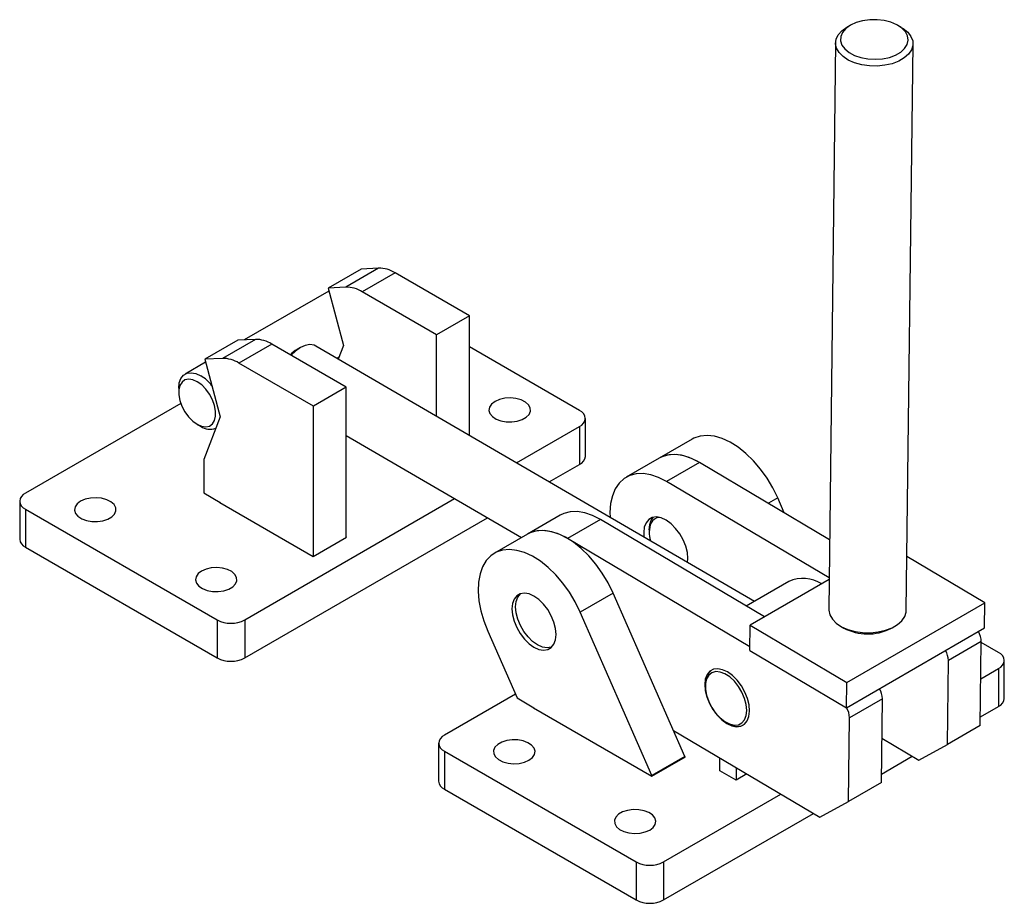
# Model space of a CAD drawing. Extents: x 48 to 578, y 17 to 431.
# Tile 2 of 2: x 376 to 578, y 232 to 412. Entities that reach past the tile are written whole.
import ezdxf

# ---------------------------------------------------------------- set-up
doc = ezdxf.new("R2010")
doc.units = 0
doc.header["$LTSCALE"] = 1.5
doc.layers.get('0').update_dxf_attribs({"linetype": 'CONTINUOUS'})

msp = doc.modelspace()

# ---------------------------------------------------------------- linework, layer by layer
at = {"color": 7, "linetype": 'CONTINUOUS'}
for p, q in [((546.6533, 411.3631), (545.9563, 410.9825)), ((545.8005, 410.895), (545.9563, 410.9825)), ((556.9484, 410.8522), (556.2606, 411.2493)), ((543.4757, 407.6611), (542.1017, 291.6998)), ((557.9756, 291.5117), (559.3496, 407.4731)), ((446.3077, 361.3817), (439.5725, 357.4935)), ((449.9132, 361.5702), (443.178, 357.682)), ((449.9132, 361.5702), (446.3077, 361.3817)), ((453.298, 360.6124), (446.5628, 356.7243)), ((468.5277, 351.8205), (453.298, 360.6124)), ((443.178, 357.682), (439.5725, 357.4935)), ((439.5725, 357.4935), (442.705, 345.7467)), ((439.7357, 356.8816), (422.409, 346.8791)), ((461.7925, 347.9324), (446.5628, 356.7243)), ((468.5277, 351.8205), (461.7925, 347.9324)), ((468.5277, 327.3281), (468.5277, 351.8205)), ((421.064, 346.8088), (414.3288, 342.9207)), ((424.6695, 346.9973), (417.9343, 343.1091)), ((424.6695, 346.9973), (421.064, 346.8088)), ((461.7925, 331.2454), (461.7925, 347.9324)), ((428.0543, 346.0396), (421.3191, 342.1514)), ((443.284, 337.2476), (428.0543, 346.0396)), ((433.9194, 345.3341), (433.2044, 344.9274)), ((526.8854, 293.386), (437.0622, 345.6291)), ((442.705, 345.7467), (441.635, 342.9695)), ((491.0756, 332.4466), (468.5277, 345.4632)), ((417.9343, 343.1091), (414.3288, 342.9207)), ((414.3288, 342.9207), (417.4613, 331.1738)), ((441.3379, 343.1423), (441.8055, 343.4122)), ((414.492, 342.3087), (410.2949, 339.8858)), ((436.5488, 333.3595), (421.3191, 342.1514)), ((408.9795, 336.9785), (408.9795, 336.1621)), ((443.284, 337.2476), (436.5488, 333.3595)), ((443.284, 306.4899), (443.284, 337.2476)), ((409.4134, 333.8803), (377.585, 315.5061)), ((436.5488, 302.6017), (436.5488, 333.3595)), ((417.4613, 331.1738), (414.0982, 322.4452)), ((492.2472, 323.0362), (492.2472, 330.8137)), ((412.762, 329.6101), (413.4689, 329.2018)), ((478.1607, 321.7253), (491.0756, 329.1809)), ((491.0756, 329.1809), (491.0756, 321.4034)), ((443.284, 327.3185), (479.1914, 306.434)), ((514.1095, 326.5918), (507.3743, 322.7036)), ((507.3743, 322.7036), (500.6391, 318.8155)), ((414.0982, 322.4452), (414.0982, 315.5622)), ((484.8718, 317.822), (491.0756, 321.4034)), ((515.6131, 321.8123), (508.8779, 317.9241)), ((542.2712, 306.0045), (515.6131, 321.8123)), ((542.1785, 298.1776), (508.8779, 317.9241)), ((414.0982, 315.5622), (417.4569, 313.6233)), ((532.9852, 311.511), (531.6461, 314.5574)), ((376.4134, 313.8733), (376.4134, 306.0957)), ((417.4569, 313.6233), (417.3951, 313.5875)), ((417.3951, 313.5875), (436.487, 302.566)), ((417.4569, 313.6233), (417.4569, 313.5518)), ((422.4862, 289.5851), (465.4834, 314.4068)), ((377.585, 312.2405), (416.8294, 289.5851)), ((377.585, 312.2405), (377.585, 304.4629)), ((487.1157, 311.0086), (480.3805, 307.1204)), ((505.7484, 310.0077), (506.1952, 310.6069)), ((422.4862, 281.8076), (472.1945, 310.5035)), ((495.3545, 310.1172), (488.6193, 306.2291)), ((528.9377, 290.203), (495.3545, 310.1172)), ((436.487, 302.566), (443.3459, 306.5256)), ((443.3459, 306.5256), (443.284, 306.5613)), ((480.3805, 307.1204), (473.6453, 303.2323)), ((505.3108, 308.0275), (505.3108, 307.6193)), ((377.585, 304.4629), (416.8294, 281.8076)), ((525.9362, 284.1009), (488.6193, 306.2291)), ((574.0698, 293.0892), (558.1065, 302.5552)), ((533.932, 297.4539), (525.2055, 292.4162)), ((542.1746, 297.8445), (525.9884, 288.5004)), ((497.9171, 295.086), (491.1819, 291.1979)), ((512.6322, 261.6103), (497.9171, 295.086)), ((545.7855, 276.7611), (574.0698, 293.0892)), ((574.0088, 287.9399), (574.0698, 293.0892)), ((505.897, 257.7221), (491.1819, 291.1979)), ((416.8294, 289.5851), (416.8294, 281.8076)), ((422.4862, 289.5851), (422.4862, 281.8076)), ((525.9274, 283.3511), (525.9884, 288.5004)), ((525.9884, 288.5004), (545.7855, 276.7611)), ((472.2757, 287.2616), (478.2741, 273.6158)), ((544.5029, 288.3206), (545.1908, 287.9236)), ((545.7245, 271.6117), (574.0088, 287.9399)), ((554.798, 287.8097), (555.495, 288.1904)), ((573.3347, 285.1347), (566.5995, 281.2465)), ((573.1315, 267.9806), (573.3347, 285.1347)), ((576.8714, 282.9177), (573.3327, 284.9606)), ((525.9274, 283.3511), (545.7245, 271.6117)), ((566.3963, 264.0925), (566.5995, 281.2465)), ((578.043, 273.5073), (578.043, 281.2849)), ((573.245, 277.5586), (576.8714, 279.6521)), ((576.8714, 279.6521), (576.8714, 271.8745)), ((516.8214, 276.3855), (516.8214, 275.9773)), ((545.7245, 271.6117), (545.7855, 276.7611)), ((477.9378, 274.3808), (463.3808, 265.9772)), ((478.2741, 273.6158), (481.7288, 271.6215)), ((553.0761, 273.4396), (546.3409, 269.5515)), ((552.8729, 256.2856), (553.0761, 273.4396)), ((481.686, 271.6462), (481.6241, 271.6104)), ((481.6241, 271.6104), (505.8779, 257.609)), ((481.7288, 271.6215), (481.7288, 271.55)), ((573.1522, 269.7274), (576.8714, 271.8745)), ((521.0634, 268.6292), (521.4169, 268.4251)), ((546.1377, 252.3974), (546.3409, 269.5515)), ((510.27, 266.984), (540.2734, 249.1926)), ((573.1315, 267.9806), (566.3963, 264.0925)), ((462.2092, 264.3444), (462.2092, 256.5669)), ((552.9805, 265.3656), (560.5321, 260.8876)), ((463.3808, 262.7116), (502.6252, 240.0563)), ((463.3808, 262.7116), (463.3808, 254.934)), ((560.5321, 260.8876), (566.3963, 264.0925)), ((505.8779, 257.609), (512.7368, 261.5686)), ((512.6322, 261.6103), (505.897, 257.7221)), ((512.7368, 261.5686), (512.6211, 261.6354)), ((512.6322, 261.5082), (512.6322, 261.6103)), ((519.7725, 258.7316), (519.7725, 261.3492)), ((552.8936, 258.0324), (559.2038, 261.6752)), ((523.1313, 256.7926), (519.7725, 258.7316)), ((523.1313, 259.3575), (523.1313, 256.7926)), ((505.897, 257.6201), (505.897, 257.7221)), ((525.323, 258.0579), (523.1313, 256.7926)), ((552.8729, 256.2856), (546.1377, 252.3974)), ((463.3808, 254.934), (502.6252, 232.2787)), ((508.2821, 240.0563), (532.2993, 253.9211)), ((540.2734, 249.1926), (546.1377, 252.3974)), ((508.2821, 232.2787), (538.9452, 249.9802)), ((502.6252, 240.0563), (502.6252, 232.2787)), ((508.2821, 240.0563), (508.2821, 232.2787))]:
    msp.add_line(p, q, dxfattribs=at)
at = {"color": 8, "linetype": 'CONTINUOUS'}
msp.add_line((531.6461, 314.5574), (529.7215, 313.4463), dxfattribs=at)
at = {"color": 7, "linetype": 'CONTINUOUS', "flags": 128}
for points in [[(546.5172, 411.2867), (545.5773, 410.6099), (544.9107, 409.8287), (544.5487, 408.9798), (544.508, 408.1027), (544.7906, 407.2384), (545.3833, 406.4275), (546.2584, 405.7077), (547.3749, 405.1129), (548.6807, 404.6706), (550.1147, 404.4018), (551.6098, 404.3189), (553.0962, 404.4257), (554.5043, 404.7174), (555.7682, 405.1803), (556.829, 405.7926), (557.637, 406.5259), (558.1543, 407.3458), (558.3569, 408.2139), (558.2352, 409.0897), (557.795, 409.9322), (557.0568, 410.7021), (556.0551, 411.3633), (554.8368, 411.8849), (553.4588, 412.2425), (551.9856, 412.4194), (550.4861, 412.4074), (549.0303, 412.2069), (547.6864, 411.8274), (546.5172, 411.2867)], [(556.9484, 410.8522), (557.3024, 410.6345), (558.2529, 409.8697), (558.9233, 409.0105), (559.2863, 408.0923), (559.3269, 407.1526), (559.0435, 406.2298), (558.4477, 405.3618), (557.5638, 404.5841), (556.4282, 403.9285), (555.0872, 403.4219), (553.5958, 403.0849), (552.015, 402.9315), (550.4095, 402.9679), (548.8452, 403.1925), (547.3859, 403.5963), (546.0915, 404.1626), (545.0149, 404.8683), (544.2003, 405.6845), (543.6809, 406.5777), (543.4781, 407.5115), (543.6001, 408.4475), (544.042, 409.3475), (544.7856, 410.1746), (545.8005, 410.895), (545.8005, 410.895)], [(437.0622, 345.6291), (436.6824, 345.8023), (435.833, 345.9274), (434.8852, 345.7623), (433.8865, 345.3153), (432.8869, 344.6087), (432.0076, 343.7574)], [(408.9795, 336.9785), (408.9796, 336.9979), (409.0959, 338.0841), (409.4315, 338.9848), (409.9697, 339.6549), (410.6833, 340.0609), (411.5367, 340.1823), (412.487, 340.013), (413.4865, 339.5617)], [(412.7768, 338.3385), (411.871, 338.7383), (411.0171, 338.8615), (410.2646, 338.701), (409.6573, 338.2659), (409.2304, 337.5817), (409.0089, 336.688), (409.0054, 335.6369), (409.2204, 334.4893), (409.6412, 333.3121), (410.2434, 332.1735), (410.9919, 331.1399), (411.8434, 330.2712), (412.7484, 329.6179), (413.6541, 329.2181), (414.508, 329.0949), (415.2605, 329.2555), (415.8678, 329.6905), (416.2947, 330.3747), (416.5163, 331.2684), (416.5197, 332.3196), (416.3048, 333.4671), (415.884, 334.6443), (415.2818, 335.7829), (414.5332, 336.8165), (413.6817, 337.6852), (412.7768, 338.3385)], [(473.7515, 334.2835), (473.0521, 333.7511), (472.6275, 333.1295), (472.5092, 332.4648), (472.7058, 331.8064), (473.2029, 331.203), (473.9636, 330.6994), (474.9314, 330.3329), (476.0346, 330.1308), (477.1913, 330.108), (478.3158, 330.2662), (479.3247, 330.5937), (480.1431, 331.0661), (480.7104, 331.6485), (480.9844, 332.2977), (480.9449, 332.9655), (480.5948, 333.6023), (479.96, 334.161), (479.0876, 334.6002), (478.0424, 334.8871), (476.9018, 335.0007), (475.7504, 334.9323), (474.6737, 334.6872), (473.7515, 334.2835)], [(531.6461, 314.5574), (530.6347, 316.6191), (529.4516, 318.5989), (528.1206, 320.4562), (526.669, 322.1535), (525.1263, 323.656), (523.5238, 324.9333), (521.8943, 325.9592), (520.2709, 326.713), (518.6865, 327.1793), (517.1736, 327.3485), (515.7628, 327.2173), (514.483, 326.7883), (514.1095, 326.5918)], [(515.6131, 321.8123), (515.1591, 322.0711), (513.5357, 322.8249), (511.9514, 323.2911), (510.4384, 323.4604), (509.0276, 323.3292), (507.7478, 322.9002), (507.3743, 322.7036)], [(515.6131, 321.8123), (513.9847, 322.6435), (512.3862, 323.191), (510.8502, 323.4434), (509.408, 323.3958), (508.089, 323.049), (507.3743, 322.7036)], [(508.8779, 317.9241), (507.2495, 318.7554), (505.651, 319.3028), (504.115, 319.5553), (502.6729, 319.5076), (501.3538, 319.1609), (500.1848, 318.522), (499.1896, 317.604), (498.3885, 316.4257), (497.7977, 315.011), (497.4294, 313.3886), (497.2909, 311.5917), (497.3116, 310.5867)], [(388.8987, 313.8733), (388.1993, 313.3409), (387.7747, 312.7193), (387.6563, 312.0546), (387.853, 311.3962), (388.3501, 310.7928), (389.1108, 310.2892), (390.0786, 309.9227), (391.1817, 309.7206), (392.3385, 309.6978), (393.463, 309.856), (394.4719, 310.1835), (395.2903, 310.6559), (395.8576, 311.2383), (396.1316, 311.8875), (396.0921, 312.5553), (395.7419, 313.1921), (395.1071, 313.7508), (394.2348, 314.19), (393.1896, 314.4769), (392.049, 314.5905), (390.8976, 314.5221), (389.8209, 314.277), (388.8987, 313.8733)], [(495.3545, 310.1172), (493.7261, 310.9485), (492.1276, 311.4959), (490.5916, 311.7484), (489.1494, 311.7007), (487.8304, 311.354), (487.1157, 311.0086)], [(513.1831, 301.3555), (513.2477, 302.1297), (513.1479, 303.3518), (512.8262, 304.6472), (512.2988, 305.9509), (511.592, 307.1975), (510.7414, 308.3246), (509.7895, 309.2756), (508.7841, 310.0028), (507.7756, 310.4698), (506.8146, 310.6531), (505.9493, 310.5435), (505.2231, 310.1466), (504.6723, 309.4823), (504.3247, 308.5838), (504.1975, 307.4962), (504.2565, 306.5475)], [(505.3108, 308.0275), (505.4198, 309.1001), (505.7484, 310.0077)], [(497.9171, 295.086), (496.9057, 297.1478), (495.7226, 299.1275), (494.3916, 300.9849), (492.94, 302.6821), (491.3973, 304.1847), (489.7949, 305.4619), (488.1653, 306.4879), (486.5419, 307.2417), (484.9575, 307.7079), (483.4446, 307.8772), (482.0338, 307.746), (480.754, 307.317), (480.3805, 307.1204)], [(488.6193, 306.2291), (486.9909, 307.0603), (485.3924, 307.6078), (483.8564, 307.8602), (482.4142, 307.8126), (481.0952, 307.4658), (480.3805, 307.1204)], [(491.1819, 291.1979), (490.1705, 293.2597), (488.9874, 295.2394), (487.6564, 297.0968), (486.2048, 298.794), (484.6621, 300.2965), (483.0597, 301.5738), (481.4301, 302.5997), (479.8067, 303.3535), (478.2224, 303.8198), (476.7094, 303.989), (475.2987, 303.8578), (474.0188, 303.4289), (472.8959, 302.7108), (471.9528, 301.7183), (471.2087, 300.4716), (470.6788, 298.9961), (470.3738, 297.3217), (470.3, 295.4826), (470.4588, 293.5162), (470.8471, 291.4625), (471.4568, 289.3634), (472.2757, 287.2616)], [(413.6474, 299.5861), (412.9481, 299.0537), (412.5235, 298.4322), (412.4051, 297.7675), (412.6017, 297.1091), (413.0988, 296.5057), (413.8595, 296.0021), (414.8273, 295.6356), (415.9305, 295.4335), (417.0872, 295.4107), (418.2117, 295.5689), (419.2206, 295.8963), (420.039, 296.3688), (420.6063, 296.9512), (420.8803, 297.6004), (420.8408, 298.2681), (420.4907, 298.905), (419.8559, 299.4637), (418.9835, 299.9028), (417.9383, 300.1898), (416.7977, 300.3033), (415.6464, 300.235), (414.5696, 299.9899), (413.6474, 299.5861)], [(486.2543, 286.6172), (486.1408, 287.8456), (485.8061, 289.1434), (485.267, 290.4455), (484.5504, 291.6866), (483.6923, 292.8046), (482.7358, 293.7432), (481.7288, 294.4556), (480.7218, 294.9059), (479.7653, 295.0716), (478.9072, 294.9444), (478.1906, 294.5306), (477.6515, 293.8509), (477.3168, 292.9396), (477.2033, 291.8422), (477.3168, 290.6139), (477.6515, 289.3161), (478.1906, 288.014), (478.9072, 286.7729), (479.7653, 285.6549), (480.7218, 284.7162), (481.7288, 284.0039), (482.7358, 283.5536), (483.6923, 283.3879), (484.5504, 283.5151), (485.267, 283.9289), (485.8061, 284.6085), (486.1408, 285.5199), (486.2543, 286.6172)], [(485.3658, 284.0204), (485.2531, 283.9782), (484.4018, 283.8519), (483.4527, 284.0163), (482.4536, 284.4631), (481.4544, 285.1699), (480.5054, 286.1013), (479.654, 287.2105), (478.9431, 288.4419), (478.4081, 289.7338), (478.076, 291.0215), (477.9635, 292.2402), (478.076, 293.329), (478.4081, 294.2333), (478.9431, 294.9075), (479.0365, 294.9844)], [(542.1017, 291.6998), (542.1041, 291.5501), (542.3069, 290.6164), (542.8263, 289.7231), (543.6409, 288.9069), (544.7175, 288.2012), (546.0119, 287.6349), (547.4712, 287.2312), (549.0356, 287.0065), (550.641, 286.9701), (552.2218, 287.1236), (553.7132, 287.4605), (555.0542, 287.9671), (556.1899, 288.6227), (557.0737, 289.4004), (557.6695, 290.2684), (557.9529, 291.1912), (557.9756, 291.5117)], [(525.8808, 270.9305), (525.7795, 272.1717), (525.4528, 273.4873), (524.9171, 274.8114), (524.1993, 276.0775), (523.3353, 277.2222), (522.3686, 278.1881), (521.3475, 278.9266), (520.3233, 279.4009), (519.3473, 279.5871), (518.4684, 279.4758), (517.7309, 279.0727), (517.1715, 278.398), (516.8184, 277.4854), (516.6893, 276.3809), (516.7906, 275.1396), (517.1173, 273.824), (517.653, 272.4999), (518.3708, 271.2338), (519.2347, 270.0891), (520.2015, 269.1233), (521.2226, 268.3847), (522.2468, 267.9104), (523.2228, 267.7243), (524.1016, 267.8355), (524.8392, 268.2386), (525.3986, 268.9133), (525.7517, 269.8259), (525.8808, 270.9305)], [(525.3067, 271.0605), (525.196, 272.2547), (524.8625, 273.5176), (524.3243, 274.781), (523.6103, 275.9769), (522.7591, 277.0408), (521.8165, 277.9153), (520.8333, 278.5533), (519.8625, 278.9204), (518.9565, 278.9968), (518.1642, 278.7783), (517.5282, 278.2768), (517.0828, 277.5194), (516.852, 276.5467), (516.8483, 275.4113), (517.0719, 274.1744), (517.5107, 272.9026), (518.141, 271.6646), (518.929, 270.527), (519.832, 269.5512), (520.8015, 268.7898), (521.7851, 268.2839), (522.7299, 268.0606), (523.5848, 268.1321), (524.3039, 268.4946), (524.8482, 269.1283), (525.1886, 269.9993), (525.3067, 271.0605)], [(480.7049, 260.8747), (481.4042, 261.4071), (481.8288, 262.0286), (481.9472, 262.6933), (481.7506, 263.3518), (481.2535, 263.9552), (480.4928, 264.4588), (479.525, 264.8252), (478.4218, 265.0273), (477.2651, 265.0502), (476.1406, 264.892), (475.1317, 264.5645), (474.3133, 264.092), (473.746, 263.5096), (473.472, 262.8604), (473.5115, 262.1927), (473.8616, 261.5558), (474.4964, 260.9971), (475.3688, 260.558), (476.414, 260.271), (477.5546, 260.1575), (478.7059, 260.2258), (479.7827, 260.4709), (480.7049, 260.8747)], [(505.4536, 246.5875), (506.153, 247.1199), (506.5776, 247.7415), (506.6959, 248.4062), (506.4993, 249.0646), (506.0022, 249.668), (505.2415, 250.1716), (504.2737, 250.5381), (503.1705, 250.7402), (502.0138, 250.763), (500.8893, 250.6048), (499.8804, 250.2773), (499.062, 249.8049), (498.4947, 249.2225), (498.2207, 248.5733), (498.2602, 247.9055), (498.6104, 247.2687), (499.2451, 246.71), (500.1175, 246.2709), (501.1627, 245.9839), (502.3033, 245.8704), (503.4547, 245.9387), (504.5314, 246.1838), (505.4536, 246.5875)]]:
    msp.add_lwpolyline(points, dxfattribs=at)
at = {"color": 7, "linetype": 'CONTINUOUS'}
for centre, radius, start, end in [((449.9694, 355.3089), 6.2615, 57.887474, 90.514282), ((443.2342, 351.4207), 6.2615, 57.887474, 90.514282), ((424.7257, 340.736), 6.2615, 57.887474, 90.514282), ((436.3405, 339.5146), 6.2557, 120.087408, 136.052106), ((417.9905, 336.8479), 6.2615, 57.887474, 90.514282), ((409.0225, 332.2931), 8.5299, 37.695893, 58.443732), ((490.4559, 330.8137), 1.7465, 290.783469, 69.216623), ((415.3334, 331.7545), 3.1611, 233.856293, 292.890569), ((490.2453, 323.2358), 2.0118, 294.374707, 354.305213), ((378.2047, 313.8733), 1.7465, 110.783038, 249.216869), ((507.5478, 308.5133), 2.0562, 93.176399, 153.10191), ((510.5501, 307.4283), 5.2392, 157.377468, 198.344317), ((378.4152, 306.2954), 2.0118, 185.695048, 245.625348), ((536.8496, 290.9191), 7.1566, 57.777059, 114.059362), ((419.6578, 295.044), 6.1481, 242.609654, 297.390315), ((550.1057, 297.2642), 10.5549, 242.247024, 296.395274), ((569.0585, 285.0344), 4.2774, 1.342698, 30.550918), ((562.3233, 281.1463), 4.2774, 1.342698, 30.550918), ((576.2517, 281.2849), 1.7465, 290.783438, 69.216654), ((419.6578, 287.2664), 6.1481, 242.609654, 297.390315), ((520.1692, 276.6729), 3.3601, 127.962325, 184.906655), ((548.7999, 273.3394), 4.2774, 1.342698, 30.550918), ((576.0412, 273.707), 2.0118, 294.374771, 354.305149), ((542.0647, 269.4512), 4.2774, 1.342698, 30.550918), ((523.323, 271.0311), 3.2287, 233.815956, 293.304302), ((464.0005, 264.3444), 1.7465, 110.783438, 249.216654), ((464.211, 256.7665), 2.0118, 185.694804, 245.625449), ((505.4536, 245.5151), 6.1481, 242.60964, 297.390329), ((505.4536, 237.7376), 6.1481, 242.60964, 297.390329)]:
    msp.add_arc(centre, radius, start, end, dxfattribs=at)

doc.saveas('drawing.dxf')
